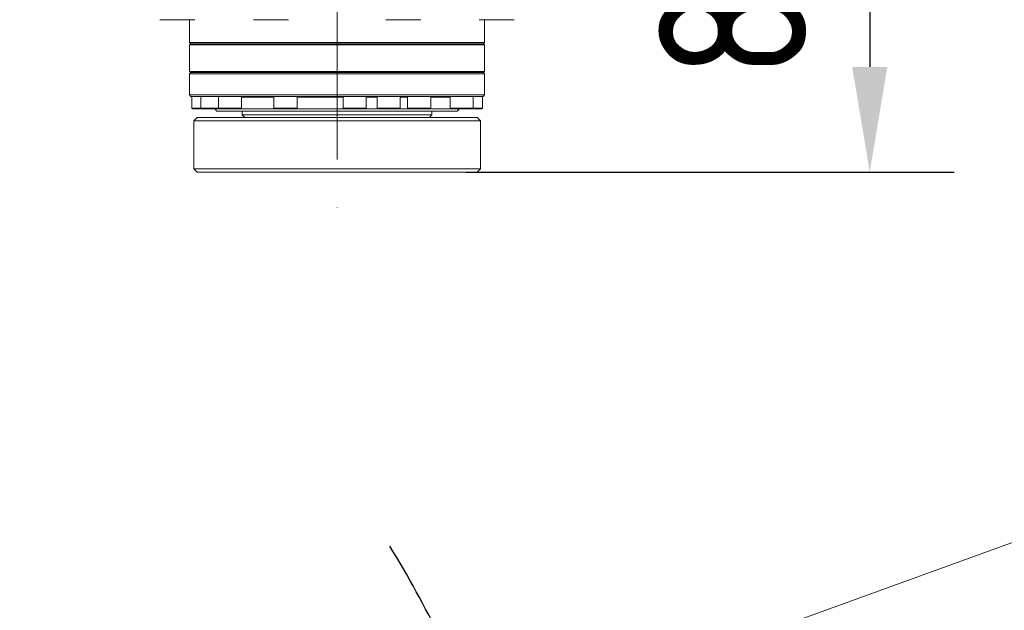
# Model space of a CAD drawing. Header units: millimetres. Extents: x -46 to 5160, y -5105 to -1541.
# Tile 33 of 104: x 1614 to 1848, y -2695 to -2555. Entities that reach past the tile are written whole.
import ezdxf

# ---------------------------------------------------------------- set-up
doc = ezdxf.new("R2010")
doc.units = ezdxf.units.MM
doc.header["$LTSCALE"] = 0.3175
doc.linetypes.add('ACAD_ISO10W100', pattern=[18, 12, -3, 0, -3])
doc.linetypes.add('CENTER2', pattern=[28.574999, 19.049999, -3.175, 3.175, -3.175])
for name, color, linetype, lineweight in [('1轮廓实线层', 7, 'Continuous', 18), ('7标注层', 4, 'Continuous', 13), ('中心线', 4, 'ACAD_ISO10W100', 20), ('细点划线', 6, 'CENTER2', 18)]:
    doc.layers.add(name, color=color, linetype=linetype, lineweight=lineweight)
doc.styles.add('标准汉字', font='gbenor.shx', dxfattribs={"bigfont": 'gbcbig.shx'})
doc.dimstyles.new('M1：10', dxfattribs={"dimscale": 10, "dimtxt": 3.5, "dimasz": 2.5, "dimexe": 2, "dimexo": 0, "dimgap": 1.5, "dimtad": 1, "dimdec": 4, "dimdsep": 46, "dimtxsty": '标准汉字', "dimcen": 5, "dimdle": 5, "dimclrd": 1, "dimclre": 1, "dimclrt": 256, "dimadec": 4, "dimazin": 2, "dimtfac": 1, "dimtdec": 4, "dimtmove": 0, "dimatfit": 3, "dimfxl": 1, "dimtolj": 1, "dimarcsym": 0})

# ---------------------------------------------------------------- blocks, each defined once
blk = doc.blocks.new('*D10')
at = {"layer": '7标注层', "color": 1, "lineweight": -2, "ltscale": 12, "transparency": 16777216}
for p, q in [((1605.12, -2502.07), (1836, -2502.07)), ((1816, -2527.07), (1816, -2566.07)), ((1720.29, -2591.07), (1836, -2591.07))]:
    blk.add_line(p, q, dxfattribs=at)
at = {"layer": '7标注层', "color": 1, "transparency": 16777216}
for points in [[(1820.17, -2527.07), (1811.83, -2527.07), (1816, -2502.07)], [(1811.83, -2566.07), (1820.17, -2566.07), (1816, -2591.07)]]:
    blk.add_solid(points, dxfattribs=at)
at = {"layer": 'Defpoints', "color": 0, "transparency": 16777216}
for p in [(1605.12, -2502.07), (1720.29, -2591.07), (1816, -2591.07)]:
    blk.add_point(p, dxfattribs=at)
at = {"layer": '7标注层', "transparency": 16777216, "insert": (1783.5, -2546.57), "char_height": 35, "attachment_point": 5, "rotation": 90, "style": '标准汉字'}
blk.add_mtext('\\A1;89', dxfattribs=at)
blk = doc.blocks.new('*D12')
at = {"layer": '7标注层', "color": 1, "lineweight": -2, "ltscale": 12, "transparency": 16777216}
blk.add_line((1626.85, -2809.08), (1758.77, -2809.08), dxfattribs=at)
for start, end in [(25.8158, 31.6315), (0, 20), (348.3685, 354.1842)]:
    blk.add_arc((1492.37, -2809.08), 246.4, start, end, dxfattribs=at)
at = {"layer": '7标注层', "color": 1, "transparency": 16777216}
for points in [[(1710.34, -2703.4), (1718.01, -2700.16), (1723.91, -2724.81)], [(1741.66, -2834.26), (1733.34, -2833.84), (1738.77, -2809.08)]]:
    blk.add_solid(points, dxfattribs=at)
at = {"layer": 'Defpoints', "color": 0, "transparency": 16777216}
for p in [(2069.34, -2599.08), (1735.02, -2766.29), (1492.37, -2809.08), (1492.37, -2809.08), (1626.85, -2809.08)]:
    blk.add_point(p, dxfattribs=at)
at = {"layer": '7标注层', "transparency": 16777216, "insert": (1767.03, -2760.65), "char_height": 35, "attachment_point": 5, "rotation": 280, "style": '标准汉字'}
blk.add_mtext('\\A1;20%%d', dxfattribs=at)

msp = doc.modelspace()

# ---------------------------------------------------------------- linework, layer by layer
at = {"layer": '1轮廓实线层', "linetype": 'Continuous', "ltscale": 12}
for p, q in [((1655.92137, -2554.86642), (1647.62137, -2554.86642)), ((1654.65043, -2554.86642), (1654.65043, -2560.26642)), ((1678.11041, -2554.86642), (1669.81041, -2554.86642)), ((1709.49045, -2554.86642), (1701.19045, -2554.86642)), ((1724.595, -2554.86642), (1723.37949, -2554.86642)), ((1731.67949, -2554.86642), (1724.595, -2554.86642)), ((1724.65043, -2560.26642), (1724.65043, -2554.86642)), ((1654.65043, -2560.26642), (1654.95043, -2560.56642)), ((1654.65043, -2560.26642), (1724.65043, -2560.26642)), ((1654.95043, -2560.56642), (1654.65043, -2560.86642)), ((1654.65043, -2560.86642), (1654.65043, -2567.14142)), ((1654.65043, -2560.86642), (1724.65043, -2560.86642)), ((1654.95043, -2560.56642), (1724.35043, -2560.56642)), ((1724.35043, -2560.56642), (1724.65043, -2560.26642)), ((1724.65043, -2560.86642), (1724.35043, -2560.56642)), ((1724.65043, -2567.14142), (1724.65043, -2560.86642)), ((1654.65043, -2567.14142), (1654.95043, -2567.44142)), ((1654.65043, -2567.14142), (1724.65043, -2567.14142)), ((1654.95043, -2567.44142), (1654.65043, -2567.74142)), ((1654.65043, -2567.74142), (1654.65043, -2572.71642)), ((1654.65043, -2567.74142), (1724.65043, -2567.74142)), ((1654.95043, -2567.44142), (1724.35043, -2567.44142)), ((1724.35043, -2567.44142), (1724.65043, -2567.14142)), ((1724.65043, -2567.74142), (1724.35043, -2567.44142)), ((1724.65043, -2572.71642), (1724.65043, -2567.74142)), ((1654.65043, -2572.71642), (1655.00043, -2573.06642)), ((1654.65043, -2572.71642), (1724.65043, -2572.71642)), ((1655.00043, -2573.06642), (1655.17419, -2573.06642)), ((1655.17419, -2573.06642), (1655.17419, -2575.86642)), ((1655.40503, -2573.06642), (1655.17419, -2573.06642)), ((1655.40503, -2573.06642), (1657.35319, -2573.06642)), ((1657.33628, -2573.06642), (1657.33628, -2575.86642)), ((1657.93841, -2573.06642), (1657.35319, -2573.06642)), ((1657.93841, -2573.06642), (1661.70196, -2573.06642)), ((1661.51312, -2573.06642), (1661.51312, -2575.86642)), ((1662.6329, -2573.06642), (1661.70196, -2573.06642)), ((1662.6329, -2573.06642), (1675.68726, -2573.06642)), ((1667.01312, -2575.86642), (1667.01312, -2573.06642)), ((1674.65456, -2573.26642), (1667.01312, -2573.26642)), ((1674.65456, -2573.06642), (1674.65456, -2575.86642)), ((1677.10009, -2573.06642), (1675.68726, -2573.06642)), ((1677.10009, -2573.06642), (1693.41398, -2573.06642)), ((1680.15456, -2575.86642), (1680.15456, -2573.06642)), ((1691.07727, -2573.26642), (1680.15456, -2573.26642)), ((1691.07727, -2573.06642), (1691.07727, -2575.86642)), ((1694.93014, -2573.06642), (1693.41398, -2573.06642)), ((1694.93014, -2573.06642), (1702.20076, -2573.06642)), ((1696.57727, -2575.86642), (1696.57727, -2573.06642)), ((1699.1463, -2573.26642), (1696.57727, -2573.26642)), ((1699.1463, -2573.06642), (1699.1463, -2575.86642)), ((1703.6136, -2573.06642), (1702.20076, -2573.06642)), ((1703.6136, -2573.06642), (1710.13226, -2573.06642)), ((1704.6463, -2575.86642), (1704.6463, -2573.06642)), ((1706.38079, -2573.26642), (1704.6463, -2573.26642)), ((1706.38079, -2573.06642), (1706.38079, -2575.86642)), ((1711.34549, -2573.06642), (1710.13226, -2573.06642)), ((1711.34549, -2573.06642), (1721.36245, -2573.06642)), ((1711.88079, -2575.86642), (1711.88079, -2573.06642)), ((1716.46457, -2573.26642), (1711.88079, -2573.26642)), ((1716.46457, -2573.06642), (1716.46457, -2575.86642)), ((1721.94767, -2573.06642), (1721.36245, -2573.06642)), ((1721.94767, -2573.06642), (1724.30043, -2573.06642)), ((1721.96457, -2575.86642), (1721.96457, -2573.06642)), ((1724.12666, -2575.86642), (1724.12666, -2573.06642)), ((1724.30043, -2573.06642), (1724.65043, -2572.71642)), ((1655.17419, -2575.86642), (1655.37419, -2576.06642)), ((1655.17419, -2575.86642), (1657.33628, -2575.86642)), ((1655.37419, -2576.06642), (1657.53628, -2576.06642)), ((1657.33628, -2575.86642), (1657.53628, -2576.06642)), ((1657.33628, -2575.86642), (1661.51312, -2575.86642)), ((1657.53628, -2576.06642), (1661.71312, -2576.06642)), ((1660.65043, -2576.06642), (1661.15043, -2576.56642)), ((1661.51312, -2575.86642), (1661.71312, -2576.06642)), ((1661.51312, -2575.86642), (1667.01312, -2575.86642)), ((1661.71312, -2576.06642), (1666.81312, -2576.06642)), ((1666.81312, -2576.06642), (1667.01312, -2575.86642)), ((1674.85456, -2576.06642), (1666.81312, -2576.06642)), ((1674.65456, -2575.86642), (1674.85456, -2576.06642)), ((1674.65456, -2575.86642), (1680.15456, -2575.86642)), ((1674.85456, -2576.06642), (1679.95456, -2576.06642)), ((1679.95456, -2576.06642), (1680.15456, -2575.86642)), ((1691.27727, -2576.06642), (1679.95456, -2576.06642)), ((1691.07727, -2575.86642), (1691.27727, -2576.06642)), ((1691.07727, -2575.86642), (1696.57727, -2575.86642)), ((1691.27727, -2576.06642), (1696.37727, -2576.06642)), ((1696.37727, -2576.06642), (1696.57727, -2575.86642)), ((1699.3463, -2576.06642), (1696.37727, -2576.06642)), ((1699.1463, -2575.86642), (1699.3463, -2576.06642)), ((1699.1463, -2575.86642), (1704.6463, -2575.86642)), ((1699.3463, -2576.06642), (1704.4463, -2576.06642)), ((1704.4463, -2576.06642), (1704.6463, -2575.86642)), ((1706.58079, -2576.06642), (1704.4463, -2576.06642)), ((1706.38079, -2575.86642), (1706.58079, -2576.06642)), ((1706.38079, -2575.86642), (1711.88079, -2575.86642)), ((1706.58079, -2576.06642), (1711.68079, -2576.06642)), ((1711.68079, -2576.06642), (1711.88079, -2575.86642)), ((1716.66457, -2576.06642), (1711.68079, -2576.06642)), ((1716.46457, -2575.86642), (1716.66457, -2576.06642)), ((1716.46457, -2575.86642), (1721.96457, -2575.86642)), ((1716.66457, -2576.06642), (1721.76457, -2576.06642)), ((1718.15043, -2576.56642), (1718.65043, -2576.06642)), ((1721.76457, -2576.06642), (1721.96457, -2575.86642)), ((1721.76457, -2576.06642), (1723.92666, -2576.06642)), ((1721.96457, -2575.86642), (1724.12666, -2575.86642)), ((1723.92666, -2576.06642), (1724.12666, -2575.86642)), ((1656.45043, -2578.06642), (1655.65043, -2578.86642)), ((1656.45043, -2578.06642), (1722.85043, -2578.06642)), ((1678.74395, -2576.56642), (1661.15043, -2576.56642)), ((1667.15043, -2576.56642), (1667.15043, -2577.46642)), ((1667.15043, -2577.46642), (1667.75043, -2578.06642)), ((1667.15043, -2577.46642), (1712.15043, -2577.46642)), ((1718.15043, -2576.56642), (1678.74395, -2576.56642)), ((1711.55043, -2578.06642), (1712.15043, -2577.46642)), ((1712.15043, -2577.46642), (1712.15043, -2576.56642)), ((1723.65043, -2578.86642), (1722.85043, -2578.06642)), ((1655.65043, -2578.86642), (1655.65043, -2590.26642)), ((1723.65043, -2578.86642), (1655.65043, -2578.86642)), ((1723.65043, -2590.26642), (1723.65043, -2578.86642)), ((1655.65043, -2590.26642), (1656.45043, -2591.06642)), ((1655.65043, -2590.26642), (1723.65043, -2590.26642)), ((1722.85043, -2591.06642), (1656.45043, -2591.06642)), ((1722.85043, -2591.06642), (1723.65043, -2590.26642))]:
    msp.add_line(p, q, dxfattribs=at)
at = {"layer": '中心线', "ltscale": 12}
msp.add_line((1689.65043, -2473.62796), (1689.65043, -2600.06775), dxfattribs=at)
at = {"layer": '细点划线', "color": 2, "ltscale": 12}
msp.add_line((1492.36644, -2809.08004), (2069.3377, -2599.07967), dxfattribs=at)
msp.add_arc((1652.59777, -2995.08049), 614, 30.00008871, 121.99745656, dxfattribs=at)

# ---------------------------------------------------------------- dimensions: what is measured, and where the dimension line sits
at = {"layer": '7标注层', "ltscale": 12}
dim = msp.add_linear_dim(base=(1816.00039, -2591.06642), p1=(1605.11583, -2502.06642), p2=(1720.29141, -2591.06642), angle=270, dimstyle='M1：10', override={"dimsah": 1, "dimtzin": 8}, dxfattribs=at)
dim.commit()
dim.dimension.update_dxf_attribs({"geometry": '*D10', "text_midpoint": (1783.50039, -2546.56642)})
dim = msp.add_angular_dim_2l(base=(1735.02378, -2766.293), line1=((1492.36644, -2809.08004), (1626.84918, -2809.08004)), line2=((1492.36644, -2809.08004), (2069.3377, -2599.07967)), dimstyle='M1：10', override={"dimtad": 1, "dimtih": 0, "dimtoh": 0, "dimsah": 1, "dimtzin": 8}, dxfattribs=at)
dim.commit()
dim.dimension.update_dxf_attribs({"geometry": '*D12', "text_midpoint": (1767.03003, -2760.64944)})

doc.saveas('drawing.dxf')
